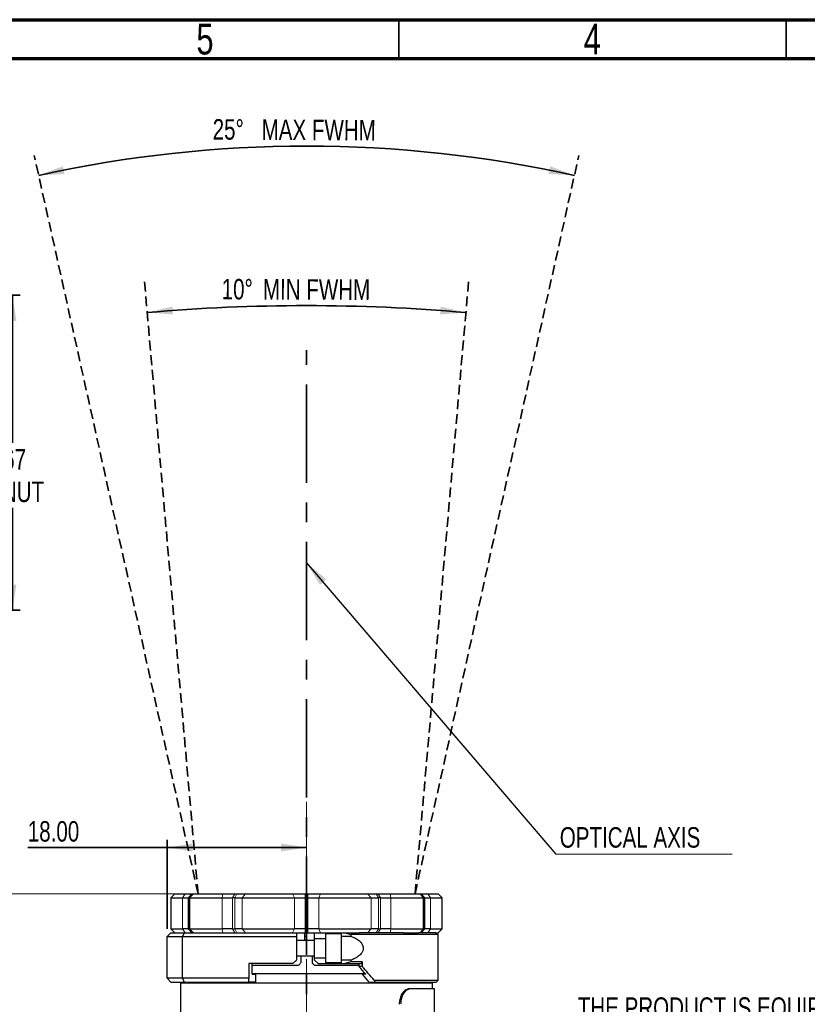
# Model space of a CAD drawing. Header units: millimetres. Extents: x 15 to 415, y 5 to 292.
# Tile 28 of 34: x 166 to 268, y 165 to 292. Entities that reach past the tile are written whole.
import ezdxf

# ---------------------------------------------------------------- set-up
doc = ezdxf.new("R2010")
doc.units = ezdxf.units.MM
for name, pattern in [('CENTERX2', [20.32, 12.7, -2.54, 2.54, -2.54]), ('HIDDEN', [1.905, 1.27, -0.635]), ('PHANTOM', [12.7, 6.35, -1.27, 1.27, -1.27, 1.27, -1.27])]:
    doc.linetypes.add(name, pattern=pattern)
doc.layers.add('THICCC', color=7, linetype='Continuous', lineweight=35)
doc.styles.add('SLDTEXTSTYLE0', font='TXT', dxfattribs={"width": 0.75})
doc.dimstyles.new('SLDDIMSTYLE4', dxfattribs={"dimtxt": 2.645833, "dimasz": 3.302, "dimexe": 0, "dimexo": 0.0625, "dimgap": 0.661458, "dimtad": 1, "dimrnd": 1e-09, "dimzin": 4, "dimdsep": 46, "dimtxsty": 'SLDTEXTSTYLE0', "dimsah": 1, "dimcen": 0.09, "dimadec": 0, "dimazin": 1, "dimtfac": 1, "dimtofl": 0, "dimtmove": 0, "dimatfit": 3, "dimfxl": 1, "dimfrac": 2, "dimtolj": 1, "dimtzin": 12, "dimarcsym": 0})
doc.dimstyles.new('SLDDIMSTYLE5', dxfattribs={"dimtxt": 2.645833, "dimasz": 3.302, "dimexe": 0, "dimexo": 0.0625, "dimgap": 0.661458, "dimtad": 0, "dimtih": 1, "dimtoh": 1, "dimdec": 1, "dimrnd": 1e-09, "dimzin": 12, "dimdsep": 46, "dimtxsty": 'SLDTEXTSTYLE0', "dimsah": 1, "dimcen": 0.09, "dimadec": 0, "dimazin": 3, "dimtfac": 1, "dimtdec": 1, "dimtofl": 0, "dimtmove": 0, "dimatfit": 3, "dimfxl": 1, "dimfrac": 2, "dimtolj": 1, "dimtzin": 12, "dimarcsym": 0})
doc.dimstyles.new('SLDDIMSTYLE6', dxfattribs={"dimtxt": 0.18, "dimasz": 3.302, "dimexe": 0, "dimexo": 0.0625, "dimgap": 0, "dimtad": 0, "dimtih": 1, "dimtoh": 1, "dimdec": 0, "dimrnd": 1e-09, "dimzin": 0, "dimdsep": 46, "dimtxsty": 'Standard', "dimsah": 1, "dimcen": 0.09, "dimadec": 0, "dimazin": 0, "dimtfac": 3.302, "dimtdec": 0, "dimtofl": 0, "dimtmove": 0, "dimatfit": 3, "dimfxl": 1, "dimfrac": 2, "dimtolj": 1, "dimtzin": 0, "dimarcsym": 0})
doc.dimstyles.new('SLDDIMSTYLE7', dxfattribs={"dimtxt": 2.645833, "dimasz": 3.302, "dimexe": 0, "dimexo": 0.0625, "dimgap": 0.661458, "dimtad": 0, "dimtih": 1, "dimtoh": 1, "dimrnd": 1e-09, "dimzin": 12, "dimdsep": 46, "dimtxsty": 'SLDTEXTSTYLE0', "dimsah": 1, "dimcen": 0.09, "dimadec": 0, "dimazin": 3, "dimtfac": 1, "dimtofl": 0, "dimtmove": 0, "dimatfit": 3, "dimfxl": 1, "dimfrac": 2, "dimtolj": 1, "dimtzin": 12, "dimarcsym": 0})
doc.dimstyles.new('SLDDIMSTYLE9', dxfattribs={"dimtxt": 2.645833, "dimasz": 3.302, "dimexe": 0, "dimexo": 0.0625, "dimgap": 0.661458, "dimtad": 1, "dimdec": 4, "dimzin": 12, "dimdsep": 46, "dimtxsty": 'SLDTEXTSTYLE0', "dimsah": 1, "dimcen": 0.09, "dimazin": 3, "dimtfac": 1, "dimtofl": 0, "dimtmove": 0, "dimatfit": 3, "dimfxl": 1, "dimfrac": 2, "dimtolj": 1, "dimtzin": 12, "dimarcsym": 0})

# ---------------------------------------------------------------- blocks, each defined once
blk = doc.blocks.new('_D_10')
at = {"layer": 'THICCC'}
for p, q in [((74.45, 256.41), (166.11, 256.41)), ((165.11, 256.41), (165.11, 237.34)), ((165.11, 215.74), (165.11, 228.93)), ((72.9, 215.74), (166.11, 215.74))]:
    blk.add_line(p, q, dxfattribs=at)
for points in [[(165.11, 256.41), (164.6, 253.1), (165.62, 253.1)], [(165.11, 215.74), (165.62, 219.04), (164.6, 219.04)]]:
    blk.add_solid(points, dxfattribs=at)
at = {"layer": 'THICCC', "char_height": 2.646, "attachment_point": 1, "style": 'SLDTEXTSTYLE0'}
for s, insert in [('40.67', (160.23, 236.54)), ('M30 NUT', (157.84, 232.34))]:
    blk.add_mtext(s, dxfattribs=dict(at, insert=insert))
blk = doc.blocks.new('_D_14')
at = {"layer": 'THICCC'}
blk.add_arc((203.07, 115.92), 159.75, 77.5, 102.5, dxfattribs=at)
for points in [[(168.49, 271.89), (171.83, 272.07), (171.62, 273.07)], [(237.65, 271.89), (234.52, 273.07), (234.31, 272.07)]]:
    blk.add_solid(points, dxfattribs=at)
at = {"layer": 'THICCC', "char_height": 2.646, "attachment_point": 1, "rotation": 359.6833, "style": 'SLDTEXTSTYLE0'}
for s, insert in [('25°', (190.96, 279.16)), ('MAX FWHM', (197.28, 279.12))]:
    blk.add_mtext(s, dxfattribs=dict(at, insert=insert))
blk = doc.blocks.new('_D_15')
at = {"layer": 'THICCC'}
blk.add_arc((203.07, 19.07), 236, 85, 95, dxfattribs=at)
for points in [[(182.5, 254.17), (185.83, 253.93), (185.75, 254.94)], [(223.64, 254.17), (220.39, 254.94), (220.31, 253.93)]]:
    blk.add_solid(points, dxfattribs=at)
at = {"layer": 'THICCC', "char_height": 2.646, "attachment_point": 1, "rotation": 359.7856, "style": 'SLDTEXTSTYLE0'}
for s, insert in [('10°', (192.12, 258.52)), ('MIN FWHM', (197.44, 258.5))]:
    blk.add_mtext(s, dxfattribs=dict(at, insert=insert))
blk = doc.blocks.new('_D_16')
at = {"color": 7, "linetype": 'Continuous', "lineweight": 0}
for p, q in [((186.4, 179.07), (138.92, 179.07)), ((139.92, 179.07), (139.92, 135.48)), ((139.92, 80.42), (139.92, 127.08)), ((196.87, 80.42), (138.92, 80.42))]:
    blk.add_line(p, q, dxfattribs=at)
at = {"color": 7, "linetype": 'Continuous', "lineweight": 18}
for points in [[(139.92, 179.07), (139.42, 175.77), (140.43, 175.77)], [(139.92, 80.42), (140.43, 83.72), (139.42, 83.72)]]:
    blk.add_solid(points, dxfattribs=at)
at = {"color": 7, "linetype": 'Continuous', "lineweight": 18, "attachment_point": 1, "style": 'SLDTEXTSTYLE0'}
for s, insert, char_height in [('98.6', (116.61, 134.69), 2.646), ('MINIMUM - WIDE BEAM', (124.44, 134.69), 2.6458), ('104.9MAXIMUM - NARROW BEAM', (111.82, 130.49), 2.6458)]:
    blk.add_mtext(s, dxfattribs=dict(at, insert=insert, char_height=char_height))
blk = doc.blocks.new('_D_17')
at = {"layer": 'THICCC'}
for p, q in [((185.07, 174.57), (185.07, 186.07)), ((185.07, 185.07), (167.09, 185.07)), ((185.07, 185.07), (203.07, 185.07))]:
    blk.add_line(p, q, dxfattribs=at)
for points in [[(185.07, 185.07), (188.37, 184.56), (188.37, 185.58)], [(203.07, 185.07), (199.77, 185.58), (199.77, 184.56)]]:
    blk.add_solid(points, dxfattribs=at)
at = {"layer": 'THICCC', "insert": (167.09, 188.48), "char_height": 2.646, "attachment_point": 1, "style": 'SLDTEXTSTYLE0'}
blk.add_mtext('18.00', dxfattribs=at)
blk = doc.blocks.new('SW_NOTE_0_3')
at = {"color": 0, "linetype": 'Continuous', "lineweight": 0}
blk.add_line((22.74, 0), (0, 0), dxfattribs=at)
at = {"color": 0, "linetype": 'Continuous', "lineweight": 0, "insert": (0.5, 3.47), "char_height": 2.6458, "attachment_point": 1, "style": 'SLDTEXTSTYLE0'}
blk.add_mtext('OPTICAL AXIS', dxfattribs=at)
blk = doc.blocks.new('SW_NOTE_0_7')
at = {"color": 0, "linetype": 'Continuous', "lineweight": 0}
blk.add_line((-89.71, 0), (0, 0), dxfattribs=at)
blk.add_line((-89.71, 0), (0, 0), dxfattribs=at)
at = {"color": 0, "linetype": 'Continuous', "lineweight": 0, "attachment_point": 1, "style": 'SLDTEXTSTYLE0'}
for s, insert, char_height in [('THE PRODUCT IS EQUIPPED WITH 2 LED INDICATORS', (-90.19, 30.62), 2.6458), ('%%d', (-90.19, 21.57), 2.646), ('ON: SIGNIFIES THAT THE POWER IS CONNECTED,', (-80.19, 21.57), 2.6458), ('BUT THE LEDS REMAIN INACTIVE SOLEY WITH', (-80.19, 17.04), 2.6458), ('THIS INDICATOR.', (-80.19, 12.51), 2.6458), ('%%d', (-90.19, 7.98), 2.646), ('STR: INDICATES THAT THE LEDS ARE ACTIVELY', (-80.19, 7.98), 2.6458), ('SWITCHED ON.', (-80.19, 3.45), 2.6458)]:
    blk.add_mtext(s, dxfattribs=dict(at, insert=insert, char_height=char_height))

msp = doc.modelspace()

# ---------------------------------------------------------------- linework, layer by layer
at = {"color": 7, "linetype": 'Continuous', "lineweight": 70}
for p, q in [((15, 292), (415, 292)), ((20, 287), (410, 287))]:
    msp.add_line(p, q, dxfattribs=at)
at = {"color": 7, "linetype": 'Continuous', "lineweight": 35}
for p, q in [((215, 292), (215, 287)), ((215, 287), (215, 292)), ((265, 287), (265, 292))]:
    msp.add_line(p, q, dxfattribs=at)
at = {"color": 7, "linetype": 'CENTERX2', "lineweight": 18}
msp.add_line((203.0711, 76.66725), (203.0711, 193.48376), dxfattribs=at)
at = {"color": 7, "linetype": 'Continuous', "lineweight": 25}
for p, q in [((186.0711, 179.06734), (185.5711, 178.56734)), ((185.5711, 178.56734), (185.5711, 174.56734)), ((185.5711, 178.56734), (187.05235, 178.56734)), ((186.0711, 179.06734), (187.40422, 179.06734)), ((187.05235, 178.56734), (187.80373, 178.56734)), ((187.40422, 179.06734), (188.28083, 179.06734)), ((187.90629, 178.56734), (187.80373, 178.56734)), ((187.90629, 178.56734), (187.95838, 178.56734)), ((188.45838, 179.06734), (187.95838, 178.56734)), ((187.95838, 178.56734), (187.95838, 174.56734)), ((187.95838, 178.56734), (192.19961, 178.56734)), ((188.28083, 179.06734), (188.38019, 179.06734)), ((188.38019, 179.06734), (188.45838, 179.06734)), ((188.45838, 179.06734), (192.27549, 179.06734)), ((192.19961, 178.56734), (193.53278, 178.56734)), ((192.27549, 179.06734), (193.83085, 179.06734)), ((193.8013, 178.56734), (193.53278, 178.56734)), ((193.8013, 178.56734), (194.74265, 178.56734)), ((193.83085, 179.06734), (194.09098, 179.06734)), ((194.09098, 179.06734), (195.18922, 179.06734)), ((194.74265, 178.56734), (201.49941, 178.56734)), ((195.18922, 179.06734), (201.27031, 179.06734)), ((201.27031, 179.06734), (202.91033, 179.06734)), ((201.49941, 178.56734), (202.90514, 178.56734)), ((203.23705, 178.56734), (202.90514, 178.56734)), ((202.91033, 179.06734), (203.23186, 179.06734)), ((203.23186, 179.06734), (204.87188, 179.06734)), ((203.23705, 178.56734), (204.64278, 178.56734)), ((204.64278, 178.56734), (211.39954, 178.56734)), ((204.87188, 179.06734), (210.95297, 179.06734)), ((210.95297, 179.06734), (212.05121, 179.06734)), ((211.39954, 178.56734), (212.34089, 178.56734)), ((212.05121, 179.06734), (212.31134, 179.06734)), ((212.31134, 179.06734), (213.86671, 179.06734)), ((212.60941, 178.56734), (212.34089, 178.56734)), ((212.60941, 178.56734), (213.94258, 178.56734)), ((213.86671, 179.06734), (217.68381, 179.06734)), ((213.94258, 178.56734), (218.18381, 178.56734)), ((218.18381, 178.56734), (217.68381, 179.06734)), ((217.68381, 179.06734), (217.762, 179.06734)), ((217.762, 179.06734), (217.86136, 179.06734)), ((217.86136, 179.06734), (218.73797, 179.06734)), ((218.18381, 174.56734), (218.18381, 178.56734)), ((218.18381, 178.56734), (218.2359, 178.56734)), ((218.33846, 178.56734), (218.2359, 178.56734)), ((218.33846, 178.56734), (219.08985, 178.56734)), ((218.73797, 179.06734), (220.0711, 179.06734)), ((219.08985, 178.56734), (220.5711, 178.56734)), ((220.5711, 178.56734), (220.0711, 179.06734)), ((220.5711, 174.56734), (220.5711, 178.56734)), ((185.5711, 174.56734), (186.0711, 174.06734)), ((185.5711, 174.56734), (187.05235, 174.56734)), ((187.80373, 174.56734), (187.05235, 174.56734)), ((187.80373, 174.56734), (187.90629, 174.56734)), ((187.95838, 174.56734), (187.90629, 174.56734)), ((187.95838, 174.56734), (188.45838, 174.06734)), ((187.95838, 174.56734), (192.19961, 174.56734)), ((193.53278, 174.56734), (192.19961, 174.56734)), ((193.53278, 174.56734), (193.8013, 174.56734)), ((194.74265, 174.56734), (193.8013, 174.56734)), ((194.74265, 174.56734), (201.49941, 174.56734)), ((202.90514, 174.56734), (201.49941, 174.56734)), ((202.90514, 174.56734), (203.23705, 174.56734)), ((204.64278, 174.56734), (203.23705, 174.56734)), ((204.64278, 174.56734), (211.39954, 174.56734)), ((212.34089, 174.56734), (211.39954, 174.56734)), ((212.34089, 174.56734), (212.60941, 174.56734)), ((213.94258, 174.56734), (212.60941, 174.56734)), ((213.94258, 174.56734), (218.18381, 174.56734)), ((217.68381, 174.06734), (218.18381, 174.56734)), ((218.2359, 174.56734), (218.18381, 174.56734)), ((218.2359, 174.56734), (218.33846, 174.56734)), ((219.08985, 174.56734), (218.33846, 174.56734)), ((219.08985, 174.56734), (220.5711, 174.56734)), ((220.0711, 174.06734), (220.5711, 174.56734)), ((185.5711, 174.06734), (185.0711, 173.56734)), ((185.0711, 168.19234), (185.0711, 173.56734)), ((185.0711, 173.56734), (187.0711, 173.56734)), ((185.5711, 174.06734), (187.2782, 174.06734)), ((187.2782, 174.06734), (187.0711, 173.56734)), ((187.0711, 168.19234), (187.0711, 173.56734)), ((187.0711, 173.56734), (201.8211, 173.56734)), ((187.2782, 174.06734), (201.8211, 174.06734)), ((201.8211, 173.56734), (201.8211, 174.06734)), ((201.8211, 174.06734), (202.91033, 174.06734)), ((201.8211, 170.56734), (201.8211, 173.56734)), ((204.0711, 173.06734), (201.8211, 173.06734)), ((202.8211, 174.06734), (202.8211, 173.06734)), ((203.0711, 173.56734), (202.8211, 173.56734)), ((202.91033, 174.06734), (203.23186, 174.06734)), ((203.0711, 174.06734), (203.0711, 173.06734)), ((203.23186, 174.06734), (204.0711, 174.06734)), ((204.0711, 174.06734), (205.5711, 174.06734)), ((204.0711, 174.06734), (204.0711, 173.31734)), ((204.0711, 173.31734), (205.5711, 173.31734)), ((204.0711, 173.31734), (204.0711, 170.81734)), ((205.5711, 173.31734), (205.5711, 174.06734)), ((205.5711, 174.06734), (209.84626, 174.06734)), ((207.5711, 173.91734), (205.5711, 173.91734)), ((205.5711, 170.81734), (205.5711, 173.31734)), ((207.5711, 170.21734), (207.5711, 173.91734)), ((207.5711, 173.59768), (208.81566, 173.59768)), ((208.02715, 174.06734), (208.81566, 173.81734)), ((208.81566, 173.59768), (208.81566, 173.81734)), ((220.0711, 173.81734), (208.81566, 173.81734)), ((215.54632, 174.06734), (209.84626, 174.06734)), ((215.54632, 174.06734), (217.55637, 174.06734)), ((219.7336, 174.06734), (217.55637, 174.06734)), ((219.7336, 174.06734), (220.0711, 174.06734)), ((220.0711, 173.81734), (219.8211, 174.06734)), ((220.0711, 167.94234), (220.0711, 173.81734)), ((201.8211, 170.56734), (201.3211, 170.06734)), ((201.8211, 171.06734), (204.0711, 171.06734)), ((202.3211, 171.06734), (202.3211, 170.31734)), ((203.8211, 170.31734), (203.8211, 171.06734)), ((204.0711, 170.81734), (204.0711, 170.56734)), ((204.0711, 170.81734), (205.5711, 170.81734)), ((204.0711, 170.56734), (204.5711, 170.06734)), ((205.5711, 170.06734), (205.5711, 170.81734)), ((208.81566, 170.537), (207.5711, 170.537)), ((208.81566, 170.31734), (208.81566, 170.537)), ((201.3211, 170.06734), (195.63659, 170.06734)), ((195.63659, 170.06734), (195.63659, 168.19234)), ((196.0592, 168.69234), (196.0592, 170.06734)), ((201.82204, 169.81734), (196.0592, 169.81734)), ((209.83299, 169.81734), (204.32015, 169.81734)), ((204.5711, 170.06734), (205.5711, 170.06734)), ((205.5711, 170.21734), (207.5711, 170.21734)), ((205.5711, 170.06734), (208.02715, 170.06734)), ((208.81566, 170.31734), (208.02715, 170.06734)), ((208.02715, 170.06734), (210.14995, 170.06734)), ((210.25561, 170.31734), (208.81566, 170.31734)), ((209.83299, 170.06734), (209.83299, 169.69234)), ((210.25561, 169.69234), (209.83299, 169.69234)), ((210.14995, 170.06734), (210.25561, 170.31734)), ((210.25561, 170.31734), (210.25561, 169.69234)), ((187.0711, 168.19234), (185.0711, 168.19234)), ((185.0711, 168.19234), (185.5711, 167.69234)), ((195.63659, 168.19234), (187.0711, 168.19234)), ((187.0711, 168.19234), (187.2782, 167.69234)), ((195.63659, 167.69234), (195.63659, 168.19234)), ((196.0592, 168.81734), (210.61589, 168.81734)), ((196.0592, 168.69234), (196.48182, 168.69234)), ((196.48182, 168.69234), (196.48182, 167.69234)), ((210.72608, 168.69234), (210.30257, 168.69234)), ((211.80348, 167.94234), (220.0711, 167.94234)), ((211.80348, 167.94234), (211.91192, 167.69234)), ((219.8211, 167.69234), (220.0711, 167.94234)), ((185.5711, 167.69234), (187.2782, 167.69234)), ((186.8211, 167.56734), (186.8211, 146.71734)), ((219.3211, 167.56734), (186.8211, 167.56734)), ((187.2782, 167.69234), (195.63659, 167.69234)), ((188.3211, 167.69234), (188.3211, 167.56734)), ((196.48182, 167.69234), (195.63659, 167.69234)), ((211.16638, 167.69234), (211.91192, 167.69234)), ((211.91192, 167.69234), (219.8211, 167.69234)), ((216.48159, 166.81734), (216.29617, 166.81734)), ((219.5711, 166.81734), (216.48159, 166.81734)), ((217.8211, 167.56734), (217.8211, 167.69234)), ((219.3211, 166.81734), (219.3211, 167.56734)), ((219.5711, 141.81734), (219.5711, 166.81734))]:
    msp.add_line(p, q, dxfattribs=at)
at = {"color": 7, "linetype": 'PHANTOM', "lineweight": 18}
for p, q in [((187.05235, 178.56734), (187.40422, 179.06734)), ((187.05235, 174.56734), (187.05235, 178.56734)), ((188.28083, 179.06734), (187.80373, 178.56734)), ((187.80373, 178.56734), (187.80373, 174.56734)), ((187.90629, 178.56734), (188.38019, 179.06734)), ((187.90629, 174.56734), (187.90629, 178.56734)), ((192.19961, 178.56734), (192.27549, 179.06734)), ((192.19961, 174.56734), (192.19961, 178.56734)), ((193.83085, 179.06734), (193.53278, 178.56734)), ((193.53278, 178.56734), (193.53278, 174.56734)), ((193.8013, 178.56734), (194.09098, 179.06734)), ((193.8013, 174.56734), (193.8013, 178.56734)), ((195.18922, 179.06734), (194.74265, 178.56734)), ((194.74265, 178.56734), (194.74265, 174.56734)), ((201.49941, 178.56734), (201.27031, 179.06734)), ((201.49941, 174.56734), (201.49941, 178.56734)), ((202.91033, 179.06734), (202.90514, 178.56734)), ((202.90514, 178.56734), (202.90514, 174.56734)), ((203.23705, 178.56734), (203.23186, 179.06734)), ((203.23705, 174.56734), (203.23705, 178.56734)), ((204.87188, 179.06734), (204.64278, 178.56734)), ((204.64278, 178.56734), (204.64278, 174.56734)), ((211.39954, 178.56734), (210.95297, 179.06734)), ((211.39954, 174.56734), (211.39954, 178.56734)), ((212.05121, 179.06734), (212.34089, 178.56734)), ((212.60941, 178.56734), (212.31134, 179.06734)), ((212.34089, 178.56734), (212.34089, 174.56734)), ((212.60941, 174.56734), (212.60941, 178.56734)), ((213.86671, 179.06734), (213.94258, 178.56734)), ((213.94258, 178.56734), (213.94258, 174.56734)), ((217.762, 179.06734), (218.2359, 178.56734)), ((218.33846, 178.56734), (217.86136, 179.06734)), ((218.2359, 178.56734), (218.2359, 174.56734)), ((218.33846, 174.56734), (218.33846, 178.56734)), ((218.73797, 179.06734), (219.08985, 178.56734)), ((219.08985, 178.56734), (219.08985, 174.56734)), ((187.40422, 174.06734), (187.05235, 174.56734)), ((187.80373, 174.56734), (188.28083, 174.06734)), ((188.38019, 174.06734), (187.90629, 174.56734)), ((192.27549, 174.06734), (192.19961, 174.56734)), ((193.53278, 174.56734), (193.83085, 174.06734)), ((194.09098, 174.06734), (193.8013, 174.56734)), ((194.74265, 174.56734), (195.18922, 174.06734)), ((201.27031, 174.06734), (201.49941, 174.56734)), ((202.90514, 174.56734), (202.91033, 174.06734)), ((203.23186, 174.06734), (203.23705, 174.56734)), ((204.64278, 174.56734), (204.87188, 174.06734)), ((210.95297, 174.06734), (211.39954, 174.56734)), ((212.34089, 174.56734), (212.05121, 174.06734)), ((212.31134, 174.06734), (212.60941, 174.56734)), ((213.94258, 174.56734), (213.86671, 174.06734)), ((218.2359, 174.56734), (217.762, 174.06734)), ((217.86136, 174.06734), (218.33846, 174.56734)), ((219.08985, 174.56734), (218.73797, 174.06734))]:
    msp.add_line(p, q, dxfattribs=at)
at = {"color": 7, "linetype": 'Continuous', "lineweight": 25}
for major_axis, start_param, end_param in [((-15.62074, 15.62074), 4.431682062, 4.494222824), ((-16.59703, 16.59703), 4.391098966, 4.494222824), ((-14.64444, 14.64444), 4.360491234, 4.427506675)]:
    msp.add_ellipse((203.0711, 169.69234), major_axis=major_axis, ratio=0.221694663, start_param=start_param, end_param=end_param, dxfattribs=at)
for points, knots in [([(208.81566, 173.59768), (209.01069, 173.52331), (209.39967, 173.37498), (209.8572, 173.0705), (210.17951, 172.72291), (210.34963, 172.38553), (210.39489, 172.03558), (210.32888, 171.69275), (210.11144, 171.30648), (209.73895, 170.97542), (209.28187, 170.71216), (208.97117, 170.59543), (208.81566, 170.537)], [0, 0, 0, 0, 0.13664298, 0.272518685, 0.356710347, 0.441542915, 0.506411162, 0.571309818, 0.654496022, 0.782860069, 0.89131481, 1, 1, 1, 1]), ([(202.3211, 170.31734), (202.31557, 170.26113), (202.30453, 170.1487), (202.21844, 169.99887), (202.09179, 169.8858), (201.95148, 169.82588), (201.85883, 169.81977), (201.82204, 169.81734)], [0, 0, 0, 0, 0.214670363, 0.429340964, 0.644001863, 0.858625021, 1, 1, 1, 1]), ([(204.32015, 169.81734), (204.2641, 169.82286), (204.15201, 169.8339), (204.00246, 169.92006), (203.88954, 170.04689), (203.82964, 170.18748), (203.82352, 170.28042), (203.8211, 170.31734)], [0, 0, 0, 0, 0.214663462, 0.42933004, 0.643940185, 0.858575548, 1, 1, 1, 1]), ([(216.29617, 166.81734), (216.16331, 166.79558), (215.89758, 166.75207), (215.51811, 166.41007), (215.2212, 165.90545), (215.05738, 165.34257), (215.04033, 164.96816), (215.03347, 164.81734)], [0, 0, 0, 0, 0.214236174, 0.428518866, 0.641959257, 0.855768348, 1, 1, 1, 1]), ([(216.48159, 166.81734), (216.34843, 166.79557), (216.08208, 166.75204), (215.7022, 166.40995), (215.40515, 165.90524), (215.24139, 165.34238), (215.22436, 164.96806), (215.21751, 164.81734)], [0, 0, 0, 0, 0.214249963, 0.428545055, 0.642022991, 0.855858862, 1, 1, 1, 1])]:
    msp.add_open_spline(points, degree=3, knots=knots, dxfattribs=at)
at = {"layer": 'THICCC', "color": 7, "linetype": 'HIDDEN', "lineweight": 35}
for q in [(167.9242, 274.4624), (182.12756, 258.45153)]:
    msp.add_line((189.07277, 179.06734), q, dxfattribs=at)
at = {"layer": 'THICCC', "color": 7, "linetype": 'HIDDEN'}
for q in [(238.21799, 274.4624), (224.01463, 258.45153)]:
    msp.add_line((217.06942, 179.06734), q, dxfattribs=at)
at = {"layer": 'THICCC', "linetype": 'CENTERX2'}
msp.add_line((203.0711, 130.56734), (203.0711, 249.32872), dxfattribs=at)

# ---------------------------------------------------------------- block references
at = {"color": 7, "linetype": 'Continuous', "lineweight": 0}
for name, p in [('SW_NOTE_0_3', (235.25758, 184.2298)), ('SW_NOTE_0_7', (328.26749, 135.09343))]:
    msp.add_blockref(name, p, dxfattribs=at)

# ---------------------------------------------------------------- texts
at = {"color": 7, "linetype": 'Continuous', "lineweight": 0, "char_height": 3.96875, "attachment_point": 2, "style": 'SLDTEXTSTYLE0'}
for s, insert in [('5', (189.96004, 291.47584)), ('4', (239.96004, 291.47584))]:
    msp.add_mtext(s, dxfattribs=dict(at, insert=insert))

# ---------------------------------------------------------------- dimensions: what is measured, and where the dimension line sits
at = {"color": 7, "linetype": 'Continuous', "lineweight": 18}
dim = msp.add_linear_dim(base=(139.9242, 80.41735), p1=(187.40422, 179.06734), p2=(197.87107, 80.41735), angle=90, text='<> MINIMUM - WIDE BEAM\\P104.9MAXIMUM - NARROW BEAM', dimstyle='SLDDIMSTYLE5', dxfattribs=at)
dim.commit()
dim.dimension.update_dxf_attribs({"geometry": '_D_16', "text_midpoint": (139.9242, 131.2805), "dimtype": 160})
at = {"layer": 'THICCC'}
for base, line1, line2, text, picture, middle in [((203.0711, 275.67637), ((238.21799, 274.4624), (217.06942, 179.06734)), ((167.9242, 274.4624), (189.07277, 179.06734)), '<> MAX FWHM', '_D_14', (203.95411, 275.67393)), ((203.0711, 255.06902), ((224.01463, 258.45153), (217.06942, 179.06734)), ((182.12756, 258.45153), (189.07277, 179.06734)), '<>MIN FWHM', '_D_15', (203.95411, 255.06736))]:
    dim = msp.add_angular_dim_2l(base=base, line1=line1, line2=line2, text=text, dimstyle='SLDDIMSTYLE9', dxfattribs=at)
    dim.commit()
    dim.dimension.update_dxf_attribs({"geometry": picture, "text_midpoint": middle, "dimtype": 162})
dim = msp.add_linear_dim(base=(165.11138, 256.40523), p1=(71.89501, 215.73503), p2=(73.45215, 256.40523), angle=90, text='<> \\PM30 NUT', dimstyle='SLDDIMSTYLE7', dxfattribs=at)
dim.commit()
dim.dimension.update_dxf_attribs({"geometry": '_D_10', "text_midpoint": (165.11138, 233.13308), "dimtype": 160})
dim = msp.add_linear_dim(base=(203.0711, 185.07088), p1=(185.0711, 173.56734), p2=(203.0711, 193.48376), dimstyle='SLDDIMSTYLE4', dxfattribs=at)
dim.commit()
dim.dimension.update_dxf_attribs({"geometry": '_D_17', "text_midpoint": (171.48818, 185.07088), "dimtype": 160})

# ---------------------------------------------------------------- leaders
at = {"color": 7, "linetype": 'Continuous', "lineweight": 0}
msp.add_leader([(203.0711, 221.86355), (235.25758, 184.2298)], dimstyle='SLDDIMSTYLE6', dxfattribs=at)

doc.saveas('drawing.dxf')
